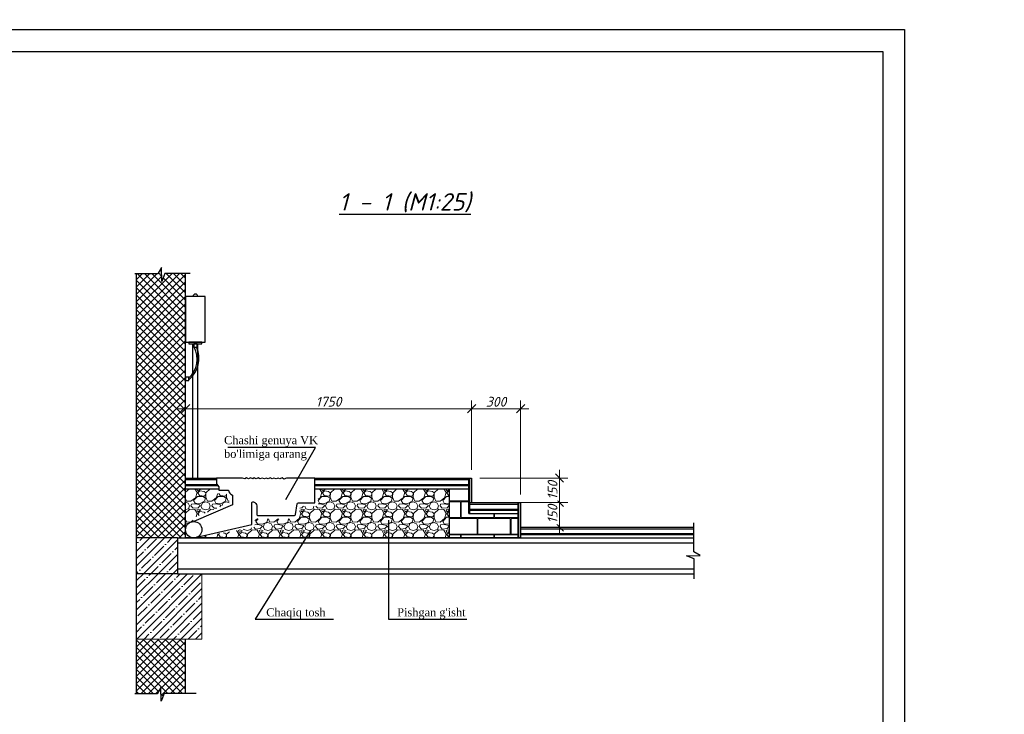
# Model space of a CAD drawing. Header units: millimetres. Extents: x 363306 to 7757304, y 1022887 to 1207196.
# Tile 211 of 256: x 1077400 to 1099993, y 1072975 to 1088906. Entities that reach past the tile are written whole.
import ezdxf
from ezdxf.enums import TextEntityAlignment as Align

# ---------------------------------------------------------------- set-up
doc = ezdxf.new("R2010")
doc.units = ezdxf.units.MM
doc.layers.add('.', color=7, linetype='Continuous', lineweight=15)
doc.layers.add('0 @ 100', color=7, linetype='Continuous')
doc.layers.add('O3SAD', color=1, linetype='Continuous')
doc.styles.add('Arial', font='arial.ttf')
doc.styles.add('iso', font='isocpeur.TTF')
doc.styles.get("Standard").update_dxf_attribs({"font": 'isocpeui.ttf'})
doc.styles.add('stile1', font='ARIALN.TTF')
doc.styles.add('ГОСТ 2.304', font='isocpeui.ttf')
doc.dimstyles.new('Санжар', dxfattribs={"dimtxt": 240, "dimasz": 200, "dimexe": 200, "dimexo": 200, "dimgap": 50, "dimtad": 1, "dimdec": 0, "dimtxsty": 'Standard', "dimblk": 'OBLIQUE', "dimcen": 2.5, "dimdle": 200, "dimclrd": 152, "dimclre": 152, "dimclrt": 152, "dimadec": 0, "dimazin": 0, "dimtfac": 1, "dimtdec": 0, "dimtmove": 0, "dimatfit": 3, "dimldrblk": 'OBLIQUE', "dimfxl": 0, "dimlwd": 0, "dimlwe": 0, "dimarcsym": 0})

# ---------------------------------------------------------------- blocks, each defined once
blk = doc.blocks.new('_Oblique')
at = {"color": 0, "linetype": 'ByBlock', "lineweight": -2}
blk.add_line((-0.5, -0.5), (0.5, 0.5), dxfattribs=at)
blk = doc.blocks.new('*D36')
at = {"lineweight": 0, "transparency": 16777216}
for p, q in [((-615423.2, -1119815.9), (-615423.2, -1119392)), ((-613673.2, -1119815.9), (-613673.2, -1119392)), ((-615473.2, -1119442), (-613623.2, -1119442))]:
    blk.add_line(p, q, dxfattribs=at)
at = {"layer": 'Defpoints', "color": 0, "lineweight": 0, "transparency": 16777216}
for p in [(-613673.2, -1119442), (-615423.2, -1119865.9), (-613673.2, -1119865.9)]:
    blk.add_point(p, dxfattribs=at)
at = {"lineweight": 0, "transparency": 16777216, "xscale": 50, "yscale": 50, "zscale": 50, "rotation": 180}
blk.add_blockref('_Oblique', (-615423.2, -1119442), dxfattribs=at)
at = {"lineweight": 0, "transparency": 16777216, "xscale": 50, "yscale": 50, "zscale": 50}
blk.add_blockref('_Oblique', (-613673.2, -1119442), dxfattribs=at)
at = {"lineweight": 0, "transparency": 16777216, "insert": (-614548.2, -1119399.1), "char_height": 60, "attachment_point": 5, "bg_fill": 3, "box_fill_scale": 1.1, "bg_fill_color": 256, "bg_fill_true_color": 13158600, "bg_fill_transparency": 0}
blk.add_mtext('1750', dxfattribs=at)
blk = doc.blocks.new('*D37')
at = {"lineweight": 0, "transparency": 16777216}
for p, q in [((-613673.2, -1119815.9), (-613673.2, -1119392)), ((-613373.2, -1119965.9), (-613373.2, -1119392)), ((-613723.2, -1119442), (-613323.2, -1119442))]:
    blk.add_line(p, q, dxfattribs=at)
at = {"layer": 'Defpoints', "color": 0, "lineweight": 0, "transparency": 16777216}
for p in [(-613373.2, -1119442), (-613673.2, -1119865.9), (-613373.2, -1120015.9)]:
    blk.add_point(p, dxfattribs=at)
at = {"lineweight": 0, "transparency": 16777216, "xscale": 50, "yscale": 50, "zscale": 50, "rotation": 180}
blk.add_blockref('_Oblique', (-613673.2, -1119442), dxfattribs=at)
at = {"lineweight": 0, "transparency": 16777216, "xscale": 50, "yscale": 50, "zscale": 50}
blk.add_blockref('_Oblique', (-613373.2, -1119442), dxfattribs=at)
at = {"lineweight": 0, "transparency": 16777216, "insert": (-613523.2, -1119399.5), "char_height": 60, "attachment_point": 5, "bg_fill": 3, "box_fill_scale": 1.1, "bg_fill_color": 256, "bg_fill_true_color": 13158600, "bg_fill_transparency": 0}
blk.add_mtext('300', dxfattribs=at)
blk = doc.blocks.new('*D38')
at = {"lineweight": 0, "transparency": 16777216}
for p, q in [((-613135.3, -1120215.9), (-613135.3, -1119965.9)), ((-613423.2, -1120015.9), (-613085.3, -1120015.9)), ((-613323.2, -1120165.9), (-613085.3, -1120165.9))]:
    blk.add_line(p, q, dxfattribs=at)
at = {"layer": 'Defpoints', "color": 0, "lineweight": 0, "transparency": 16777216}
for p in [(-613473.2, -1120015.9), (-613373.2, -1120165.9)]:
    blk.add_point(p, dxfattribs=at)
at = {"lineweight": 0, "transparency": 16777216, "xscale": 50, "yscale": 50, "zscale": 50}
for p, rotation in [((-613135.3, -1120015.9), 90), ((-613135.3, -1120165.9), 270)]:
    blk.add_blockref('_Oblique', p, dxfattribs=dict(at, rotation=rotation))
at = {"lineweight": 0, "transparency": 16777216, "insert": (-613177.8, -1120086.2), "char_height": 60, "attachment_point": 5, "rotation": 90, "bg_fill": 3, "box_fill_scale": 1.1, "bg_fill_color": 256, "bg_fill_true_color": 13158600, "bg_fill_transparency": 0}
blk.add_mtext('150', dxfattribs=at)
at = {"layer": 'Defpoints', "color": 0, "lineweight": 0, "transparency": 16777216}
blk.add_point((-613135.3, -1120015.9), dxfattribs=at)
blk = doc.blocks.new('*D39')
at = {"lineweight": 0, "transparency": 16777216}
for p, q in [((-613135.3, -1120065.9), (-613135.3, -1119815.9)), ((-613623.2, -1119865.9), (-613085.3, -1119865.9)), ((-613223.2, -1120015.9), (-613085.3, -1120015.9))]:
    blk.add_line(p, q, dxfattribs=at)
at = {"layer": 'Defpoints', "color": 0, "lineweight": 0, "transparency": 16777216}
for p in [(-613673.2, -1119865.9), (-613273.2, -1120015.9)]:
    blk.add_point(p, dxfattribs=at)
at = {"lineweight": 0, "transparency": 16777216, "xscale": 50, "yscale": 50, "zscale": 50}
for p, rotation in [((-613135.3, -1119865.9), 90), ((-613135.3, -1120015.9), 270)]:
    blk.add_blockref('_Oblique', p, dxfattribs=dict(at, rotation=rotation))
at = {"lineweight": 0, "transparency": 16777216, "insert": (-613177.8, -1119940.9), "char_height": 60, "attachment_point": 5, "rotation": 90, "bg_fill": 3, "box_fill_scale": 1.1, "bg_fill_color": 256, "bg_fill_true_color": 13158600, "bg_fill_transparency": 0}
blk.add_mtext('150', dxfattribs=at)
at = {"layer": 'Defpoints', "color": 0, "lineweight": 0, "transparency": 16777216}
blk.add_point((-613135.3, -1119865.9), dxfattribs=at)
blk = doc.blocks.new('пркеронеоно')
at = {"layer": '.', "lineweight": 0, "transparency": 33554687}
h = blk.add_hatch(dxfattribs=at)
h.set_pattern_fill('ANSI37', color=256, scale=10)
h.paths.add_polyline_path([(-615723.2, -1121185.8), (-615596.7, -1121185.8), (-615574, -1121146.5), (-615573, -1121231.1), (-615553.5, -1121183), (-615423.2, -1121183), (-615423.2, -1120851.9), (-615723.2, -1120851.9)])
h.paths.add_polyline_path([(-615423.2, -1118615), (-615549.9, -1118615), (-615569.4, -1118663), (-615570.4, -1118578.4), (-615593.1, -1118617.8), (-615723.2, -1118617.8), (-615723.2, -1120231.9), (-615473.2, -1120231.9), (-615423.2, -1120231.9)])
at = {"layer": '.'}
h = blk.add_hatch(dxfattribs=at)
h.set_pattern_fill('GRAVEL', color=256, scale=5)
h.set_pattern_definition([(228.0127875, (-8.56, 127), (-1016.00000008, -1142.99999993), [17.086072, -1691.524182]), (184.969741, (-19.99, 114.3), (1523.999999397, 127.000007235), [29.320236, -2902.702445]), (132.5104471, (-49.2, 111.76), (1270.000000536, -1396.99999951), [20.674076, -2046.73614]), (267.273689, (-98.73, 80.01), (127.000000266, 2539.999999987), [26.700226, -2643.321871]), (292.8336542, (-100, 53.34), (-635.000000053, 1523.999999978), [26.181685, -2591.990387]), (357.273689, (-89.84, 29.21), (-2539.999999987, 127.000000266), [26.700226, -2643.321871]), (37.69424047, (-63.17, 27.94), (-1650.999999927, -1270.000000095), [35.309683, -3495.655766]), (72.25532837, (-35.23, 49.53), (889.000000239, 2793.999999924), [33.335976, -3300.26283]), (121.4295656, (-25.07, 81.28), (-1016.000000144, 1650.99999991), [26.79065, -2652.277285]), (175.2363583, (-39.04, 104.14), (1396.99999998, -127.00000022), [30.585664, -1498.696848]), (222.3974378, (-69.52, 106.68), (-1523.999999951, -1397.000000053), [39.553896, -3915.838626]), (138.8140748, (27, 78.74), (-888.99999995, 762.00000006), [13.500227, -1336.528291]), (171.4692344, (16.84, 87.63), (1651.000000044, -253.999999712), [25.684099, -2542.73195]), (225, (-8.56, 91.44), (-2e-14, -127), [17.960467, -161.644655]), (203.1985905, (-17.45, 106.68), (635.00000002, 253.99999996), [9.672066, -957.531118]), (291.8014095, (-26.34, 102.87), (-127.00000003, 381), [13.678281, -670.23765]), (30.9637565, (-21.26, 90.17), (381, 254), [22.215983, -718.314908]), (161.565051, (-2.21, 101.6), (254, -127), [16.064357, -385.544906]), (16.38954033, (-100, 102.87), (1270, 381), [22.5044, -2227.941334]), (70.34617594, (-78.41, 109.22), (-508.000000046, -1396.999999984), [18.879947, -1869.110784]), (293.1985905, (-2.21, 127), (-253.99999996, 635.00000002), [19.344005, -947.85918]), (343.6104597, (5.41, 109.22), (-1270.000000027, 380.99999991), [22.5044, -2227.941334]), (339.4439548, (-100, 24.13), (-635, 254), [21.70176, -1063.386716]), (294.7751406, (-79.68, 16.51), (-635.000000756, 1396.999999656), [18.183606, -1800.179669]), (66.8014095, (-0.94, 0), (253.99999996, 635.00000002), [19.344005, -947.85918]), (17.35402464, (6.68, 17.78), (-1650.999999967, -508.000000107), [21.289137, -2107.618799]), (69.4439548, (-63.17, 0), (-254, -635), [10.85088, -1074.237596]), (101.3099325, (-8.56, 0), (-127, 508), [6.47573, -641.099748]), (165.9637565, (-9.83, 6.35), (381, -127), [26.181685, -497.45273]), (186.00900596, (-35.23, 12.7), (1269.999999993, 127.000000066), [24.26335, -2402.068243]), (303.6900675, (-21.26, 78.74), (-127, 254), [18.316194, -439.588818]), (353.1572266, (-11.1, 63.5), (2159.000000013, -253.999999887), [31.977838, -3165.800453]), (60.9453959, (20.65, 59.69), (-508.00000001, -888.99999999), [13.075412, -1294.469616]), (90, (27, 71.12), (-127, 127), [7.62, -119.38]), (120.2564372, (-37.77, 16.51), (507.99999994, -889.000000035), [17.643348, -1746.697039]), (48.0127875, (-46.66, 31.75), (1016.000000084, 1142.999999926), [34.172144, -1674.43811]), (0, (-23.8, 57.15), (127, 127), [33.02, -93.98]), (325.3048465, (9.22, 57.15), (1270.00000048, -888.999999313), [20.080478, -1987.965836]), (254.0546041, (25.73, 45.72), (-127, -508), [18.491454, -906.082502]), (207.64597536, (20.65, 27.94), (-2413.000000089, -1269.999999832), [30.107255, -2980.623221]), (175.42607874, (-6.02, 13.97), (-1651, 127), [31.851473, -3153.292323])])
edge = h.paths.add_edge_path()
edge.add_line((-614757.8, -1120115.8), (-614979.4, -1120115.8))
edge.add_arc((-614979.4, -1120088), 27.9, 226.45422, 270, ccw=False)
edge.add_line((-614998.6, -1120108.2), (-614998.6, -1120130.4))
edge.add_line((-614998.6, -1120130.4), (-614998.6, -1120165.9))
edge.add_line((-614998.6, -1120165.9), (-615364.8, -1120231.9))
edge.add_line((-615364.8, -1120231.9), (-613809.2, -1120231.9))
edge.add_line((-613809.2, -1120231.9), (-613809.2, -1119931.9))
edge.add_line((-613809.2, -1119931.9), (-614613.1, -1119931.9))
edge.add_line((-614613.1, -1119931.9), (-614612.9, -1120037.1))
edge.add_line((-614612.9, -1120037.1), (-614722, -1120037.1))
edge.add_line((-614722, -1120037.1), (-614730.3, -1120092.1))
edge.add_arc((-614757.8, -1120088), 27.9, 270, 351.46923, ccw=False)
edge = h.paths.add_edge_path()
edge.add_line((-615176.1, -1119959.7), (-615240.6, -1119959.7))
edge.add_line((-615240.6, -1119959.7), (-615240.6, -1119931.9))
edge.add_line((-615240.6, -1119931.9), (-615423.2, -1119931.9))
edge.add_line((-615423.2, -1119931.9), (-615423.2, -1120181.9))
edge.add_arc((-615373.2, -1120181.9), 50, 90, 180, ccw=False)
edge.add_line((-615373.2, -1120131.9), (-615381.1, -1120113.5))
edge.add_line((-615381.1, -1120113.5), (-615156.8, -1120017.4))
edge.add_line((-615156.8, -1120017.4), (-615156.8, -1119982.4))
edge.add_arc((-615123.8, -1119934.5), 58.1, 205.7574, 235.42467, ccw=False)
h = blk.add_hatch(dxfattribs=at)
h.set_pattern_fill('AR-B816C', color=256, scale=0.5)
h.set_pattern_definition([(0, (550, 0), (101.6, 101.6), [198.4375, -4.7625]), (0, (448.4, 4.76), (101.6, 101.6), [198.4375, -4.7625]), (90, (550, 0), (-101.6, 101.6), [-106.3625, 96.8375]), (90, (545.24, 0), (-101.6, 101.6), [-106.3625, 96.8375])])
h.paths.add_polyline_path([(-613809.2, -1120231.9), (-613809.2, -1119931.9), (-613689.2, -1119931.9), (-613689.2, -1120081.9), (-613389.2, -1120081.9), (-613389.2, -1120231.9)])
at = {"layer": '.', "lineweight": 0, "transparency": 33554687}
h = blk.add_hatch(dxfattribs=at)
h.set_pattern_fill('ANSI35', color=256, scale=10)
h.paths.add_polyline_path([(-615473.2, -1120231.9), (-615723.2, -1120231.9), (-615723.2, -1120451.9), (-615473.2, -1120451.9)])
h = blk.add_hatch(dxfattribs=at)
h.set_pattern_fill('ANSI35', color=256, scale=10)
h.paths.add_polyline_path([(-615323.2, -1120451.9), (-615723.2, -1120451.9), (-615723.2, -1120851.9), (-615323.2, -1120851.9)])
for p, q in [((-615723.2, -1121185.8), (-615723.2, -1118617.8)), ((-615378.2, -1119865.9), (-615378.2, -1119045.9)), ((-615348.2, -1119865.9), (-615348.2, -1119045.9)), ((-615423.2, -1119865.9), (-615233.3, -1119865.9)), ((-615423.2, -1119875.9), (-615233.3, -1119875.9)), ((-614633.3, -1119865.9), (-613673.2, -1119865.9)), ((-614633.3, -1119875.9), (-613689.2, -1119875.9)), ((-613689.2, -1120081.9), (-613689.2, -1119865.9)), ((-613683.2, -1120081.9), (-613683.2, -1119865.9)), ((-615423.2, -1119905.9), (-615230, -1119905.9)), ((-615423.2, -1119911.9), (-615226, -1119911.9)), ((-615423.2, -1119931.9), (-615220.6, -1119931.9)), ((-614633.2, -1119905.9), (-613689.2, -1119905.9)), ((-614633.2, -1119911.9), (-613689.2, -1119911.9)), ((-614633.1, -1119931.9), (-613689.2, -1119931.9)), ((-615136.8, -1120030.6), (-615373.2, -1120131.9)), ((-613683.2, -1120015.9), (-613373.2, -1120015.9)), ((-613683.2, -1120025.9), (-613389.2, -1120025.9)), ((-613683.2, -1120055.9), (-613389.2, -1120055.9)), ((-613389.2, -1120231.9), (-613389.2, -1120015.9)), ((-613383.2, -1120231.9), (-613383.2, -1120015.9)), ((-613689.2, -1120081.9), (-613389.2, -1120081.9)), ((-613683.2, -1120061.9), (-613389.2, -1120061.9)), ((-613373.2, -1120165.9), (-612313.5, -1120165.9)), ((-613373.2, -1120175.9), (-612313.5, -1120175.9)), ((-615473.2, -1120231.9), (-615723.2, -1120231.9)), ((-615473.2, -1120231.9), (-612313.5, -1120231.9)), ((-615473.2, -1120231.9), (-615473.2, -1120451.9)), ((-613373.2, -1120205.9), (-612313.5, -1120205.9)), ((-613373.2, -1120211.9), (-612313.5, -1120211.9)), ((-613373.2, -1120231.9), (-612313.5, -1120231.9)), ((-615473.2, -1120261.9), (-612313.5, -1120261.9)), ((-615473.2, -1120451.9), (-615723.2, -1120451.9)), ((-615473.2, -1120421.9), (-612310.7, -1120421.9)), ((-615473.2, -1120451.9), (-612310.7, -1120451.9)), ((-615423.2, -1121183), (-615423.2, -1120851.9))]:
    blk.add_line(p, q)
for points in [[(-615395.8, -1118615), (-615549.9, -1118615), (-615569.4, -1118663), (-615570.4, -1118578.4), (-615593.1, -1118617.8), (-615734.6, -1118617.8)], [(-614633.3, -1119865.9), (-613673.2, -1119865.9), (-613673.2, -1120015.9), (-613373.2, -1120015.9), (-613373.2, -1120231.9), (-615423.2, -1120231.9), (-615423.2, -1119865.9), (-615233.3, -1119865.9)], [(-613809.2, -1120231.9), (-613809.2, -1119931.9), (-613689.2, -1119931.9), (-613689.2, -1120081.9), (-613389.2, -1120081.9), (-613389.2, -1120231.9), (-613809.2, -1120231.9)], [(-612310.7, -1120481.9), (-612310.7, -1120360.5), (-612358.7, -1120341), (-612274.1, -1120339.9), (-612313.5, -1120317.3), (-612313.5, -1120139)], [(-615357.9, -1121183), (-615553.5, -1121183), (-615573, -1121231.1), (-615574, -1121146.5), (-615596.7, -1121185.8), (-615734.6, -1121185.8)]]:
    blk.add_lwpolyline(points)
for points in [[(-615423.2, -1119035.9), (-615303.2, -1119035.9), (-615303.2, -1118755.9), (-615423.2, -1118755.9)], [(-615403.2, -1119045.9), (-615323.2, -1119045.9), (-615323.2, -1119035.9), (-615403.2, -1119035.9)], [(-615373.2, -1119065.9), (-615353.2, -1119065.9), (-615353.2, -1119045.9), (-615373.2, -1119045.9)], [(-615423.2, -1119269.7), (-615403.2, -1119269.7), (-615403.2, -1119249.7), (-615423.2, -1119249.7)]]:
    blk.add_lwpolyline(points, close=True)
blk.add_lwpolyline([(-615373.2, -1120231.9), (-615018.6, -1120150), (-615018.6, -1120019.2, -0.525635), (-615007.9, -1120011.9, -0.262484), (-614987.3, -1120036.8), (-614987.3, -1120088, 0.414214), (-614979.4, -1120095.8), (-614757.8, -1120095.8, 0.371247), (-614750, -1120089.1), (-614740.2, -1120023.8, -0.371247), (-614732.4, -1120017.1), (-614632.9, -1120017.1), (-614633.3, -1119865.9), (-614805.4, -1119865.9), (-614822.5, -1119872.7), (-614833.2, -1119865.5), (-614845.9, -1119871.2), (-614857.7, -1119866), (-614868.6, -1119871.5), (-614882.7, -1119866), (-614893.9, -1119870.5), (-614906.1, -1119865.6), (-614917, -1119870.3), (-614931.2, -1119866), (-614940.7, -1119870.1), (-614955.3, -1119866.1), (-614968, -1119870.7), (-614979.9, -1119865), (-614990.6, -1119871), (-615002.8, -1119865.1), (-615012.7, -1119871), (-615026.9, -1119865.6), (-615037.6, -1119870.2), (-615050.4, -1119865), (-615060.9, -1119871.2), (-615075.8, -1119865.9), (-615233.3, -1119865.9), (-615233.3, -1119901), (-615220.6, -1119920.1), (-615220.6, -1119939.7), (-615161.6, -1119939.7, 0.278032), (-615136.8, -1119970.3), (-615136.8, -1120030.6)], format="xyb")
at = {"color": 18, "lineweight": 0, "true_color": 0x000000}
blk.add_lwpolyline([(-615723.2, -1120451.9), (-615323.2, -1120451.9), (-615323.2, -1120851.9), (-615723.2, -1120851.9)], close=True, dxfattribs=at)
blk.add_circle((-615373.2, -1120181.9), 50)
for centre, radius, start, end in [((-615363.2, -1118755.9), 15, 0, 180), ((-615511.7, -1119137.9), 159, 313.056, 26.9442), ((-615511.1, -1119134.9), 169.2, 309.62139, 24.05458)]:
    blk.add_arc(centre, radius, start, end)
dim = blk.add_linear_dim(base=(-613673.2, -1119442), p1=(-615423.2, -1119865.9), p2=(-613673.2, -1119865.9), dimstyle='Санжар', override={"dimscale": 0.25, "dimclrd": 256, "dimclre": 256, "dimclrt": 256, "dimfxl": 1.25, "dimtfill": 1, "dimarcsym": 2}, dxfattribs=at)
dim.commit()
dim.dimension.update_dxf_attribs({"geometry": '*D36', "text_midpoint": (-614548.2, -1119399.1)})
blk.add_line((-615423.2, -1120231.9), (-615423.2, -1118615))
dim = blk.add_linear_dim(base=(-613373.2, -1119442), p1=(-613673.2, -1119865.9), p2=(-613373.2, -1120015.9), dimstyle='Санжар', override={"dimscale": 0.25, "dimclrd": 256, "dimclre": 256, "dimclrt": 256, "dimfxl": 1.25, "dimtfill": 1, "dimarcsym": 2}, dxfattribs=at)
dim.commit()
dim.dimension.update_dxf_attribs({"geometry": '*D37', "text_midpoint": (-613523.2, -1119399.5)})
dim = blk.add_linear_dim(base=(-613135.3, -1120015.9), p1=(-613373.2, -1120165.9), p2=(-613473.2, -1120015.9), angle=90, dimstyle='Санжар', override={"dimscale": 0.25, "dimclrd": 256, "dimclre": 256, "dimclrt": 256, "dimfxl": 1.25, "dimtfill": 1, "dimarcsym": 2}, dxfattribs=at)
dim.commit()
dim.dimension.update_dxf_attribs({"geometry": '*D38', "text_midpoint": (-613135.3, -1120086.2), "dimtype": 160})
dim = blk.add_linear_dim(base=(-613135.3, -1119865.9), p1=(-613273.2, -1120015.9), p2=(-613673.2, -1119865.9), angle=90, dimstyle='Санжар', override={"dimscale": 0.25, "dimclrd": 256, "dimclre": 256, "dimclrt": 256, "dimfxl": 1.25, "dimtfill": 1, "dimarcsym": 2}, dxfattribs=at)
dim.commit()
dim.dimension.update_dxf_attribs({"geometry": '*D39', "text_midpoint": (-613177.8, -1119940.9)})
blk = doc.blocks.new('куепкпекр')
at = {"xscale": 4, "yscale": 4, "zscale": 4}
blk.add_blockref('пркеронеоно', (1843655, 3358598), dxfattribs=at)
for points in [[(-615585, -1121394), (-614858, -1120119), (-617006, -1120119)], [(-613075, -1121896), (-613075, -1124320), (-611158, -1124320)], [(-614977, -1122146), (-616334, -1124320), (-614417, -1124320)]]:
    blk.add_lwpolyline(points)
at = {"linetype": 'Continuous', "lineweight": 30, "char_height": 200, "width": 7280.17, "attachment_point": 4, "style": 'stile1'}
for s, insert in [("{\\fTimes New Roman|b0|i0|c0|p18;\\C0;Chashi genuya VK \\Pbo'limiga qarang}", (-617096, -1120138)), ('{\\fTimes New Roman|b0|i0|c0|p18;\\C0;Chaqiq tosh}', (-616064, -1124183)), ("{\\fTimes New Roman|b0|i0|c0|p18;\\C0;Pishgan g'isht }", (-612860, -1124183))]:
    blk.add_mtext(s, dxfattribs=dict(at, insert=insert))

msp = doc.modelspace()

# ---------------------------------------------------------------- linework, layer by layer
at = {"lineweight": 30}
msp.add_lwpolyline([(1057706.348, 1088178.072), (1097206.348, 1088178.072), (1097206.348, 1059478.072), (1057706.348, 1059478.072)], close=True, dxfattribs=at)
at = {"layer": 'O3SAD', "color": 1}
msp.add_lwpolyline([(1055706.348, 1088678.072), (1097706.348, 1088678.072), (1097706.348, 1058978.072), (1055706.348, 1058978.072)], close=True, dxfattribs=at)

# ---------------------------------------------------------------- texts
at = {"color": 18, "lineweight": 30, "true_color": 0x000000}
msp.add_text('%%u1 - 1 (М1:25)', height=400, dxfattribs=at).set_placement((1086239.678, 1084527.998), align=Align.CENTER)
at = {"color": 116, "lineweight": 0, "true_color": 0x136734, "insert": (883892.483, 1087785.858), "char_height": 500, "width": 18765.00851, "attachment_point": 1, "style": 'Arial'}
msp.add_mtext('\\pi1602.2;{\\fISOCPEUR|b0|i1|c204|p34;\\L\\C256;\\c0;План ленточного фундамента для перегородки }', dxfattribs=at)
at = {"lineweight": 9, "char_height": 400, "width": 9717.00309, "attachment_point": 1, "style": 'iso'}
for insert in [(954613.151, 1083015.009), (999613.151, 1083015.009), (1044613.151, 1083015.009)]:
    msp.add_mtext('\\pi1764.372;{\\fISOCPEUR|b0|i1|c204|p34;Примерных вид для\\P\\pi488.236;стена монтажа (Газоблок)}', dxfattribs=dict(at, insert=insert))
at = {"layer": '0 @ 100', "color": 7, "insert": (761996.908, 1075986.433), "char_height": 318.940213, "width": 19697.5359, "attachment_point": 4, "style": 'ГОСТ 2.304'}
msp.add_mtext('\\pi5457.36288;{\\fISOCPEUR|b1|i1|c204|p34;Характеристика участка строительства:\\P\\pi0;\\P}Расчетная зимняя температура воздух 15 °С.\\PСкоростной напор ветра   - 38кг/м2.\\PВес снегового покрова    - 50кг/м2.\\PКлассификация зданий по функциональной пожарной опасности - Ф 4.1 \\PКоэффициент надежности по назначению - 0.95\\P\\P^IПроектом разработано подъёмник для мало мобильных граждан населения грузоподъемностью 250 кг. скоростью 0,25 см/с. Двери шахт подъёмника противопожарные с пределом огнестойкости El 30. Подъёмники оборудованы кабинами габаритами 1500х1500 мм, ширина дверей кабины обеспечивает проезд инвалидной коляски. Для экстренных случаев подъёмник оснащен дополнительным аккумулятором и механическим спуском для безопасного спуска пассажира в нулевую отметку. Так же в дверях подъёмника установлены замки датчики которые открываются с ключевыми картами, чтобы открыть двери подъёмника.\\P^IС внешней и внутренней стороны наружных стен предусмотрено обшивка из аквапанелей толщиной 12,5мм с утеплением из минераловатной ваты на кварцевой основе, А =0,040 Вт/мС, толщиной 100мм. (по теплотехническому расчету). Наружная отделка из органическое стекло.\\P^IПодрядчик обязан предоставить заказчику сертификаты соответствия и пожарной безопасности на фасадную систему и все применяемые в данной системе материалы и изделия.\\PКонструкции, изделия и материалы применены по действующим стандартам, ТУ, сертификатам. На путях эвакуации используются отделочные материалы, соответствующие требованиям п. 5.25 ШНК 2.01.02-04.\\PОтделка стен с внутренней стороны окраска водоэмульсионными красками светлых тонов. Во внутренней и наружной отделке использованы современные отделочные материалы используемые на территории Республики Узбекистан.\\P^IКрыша - скатная из металлических профилированных листов с полимерными покрытиями с обеих сторон толщ.0,55мм по металлическим конструкциям.\\P^IПо периметру наружных стен устраивается бетонная отмостка. Бетон кл.В 7,5 шириной 1000 мм, толщиной 50 мм по гравийному основанию толщиной 100 мм -150 мм.\\P^IВсе строительно-монтажные работы вести согласно указаний соответствующих строительных норм и проекта производства работ (П.П.Р.) на основании ШНК 3.01.01 - 03 и КМК 3.01.02 - 00.', dxfattribs=at)

# ---------------------------------------------------------------- next in the draw order: block references
at = {"xscale": 0.9375, "yscale": 0.9375, "zscale": 0.9375}
msp.add_blockref('куепкпекр', (1660617.331, 2129205.695), dxfattribs=at)

doc.saveas('drawing.dxf')
